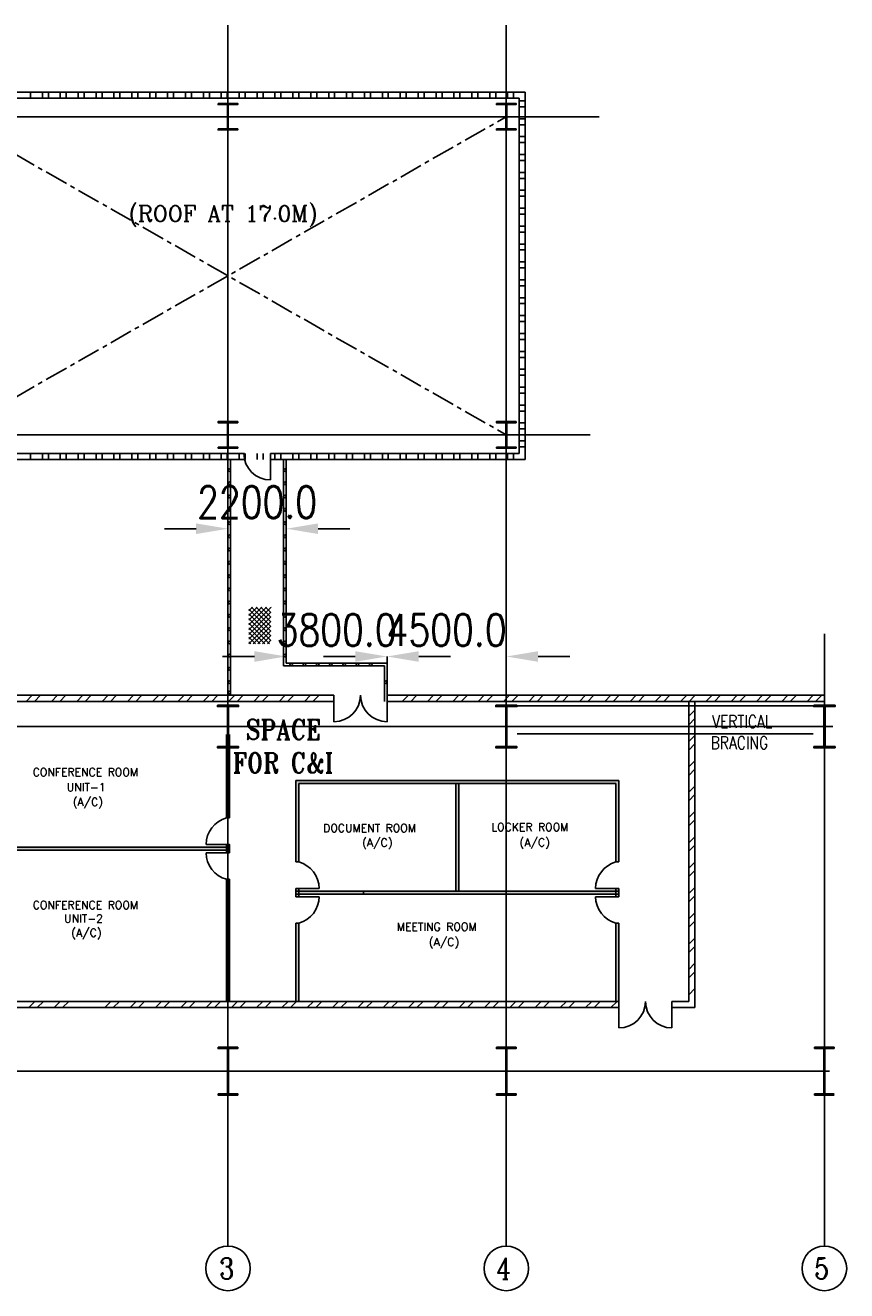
# Model space of a CAD drawing. Extents: x 361682 to 759535, y 756798 to 1113679.
# Tile 56 of 80: x 514074 to 545059, y 1043830 to 1091558. Entities that reach past the tile are written whole.
import ezdxf

# ---------------------------------------------------------------- set-up
doc = ezdxf.new("R2010")
doc.units = 0
doc.header["$LTSCALE"] = 700
doc.header["$MEASUREMENT"] = 0
doc.linetypes.add('CENTER', pattern=[2, 1.25, -0.25, 0.25, -0.25])
doc.layers.get('0').update_dxf_attribs({"linetype": 'CONTINUOUS'})
for name, color, linetype in [('BRACING', 7, 'CONTINUOUS'), ('CEN', 2, 'CENTER'), ('COL', 1, 'CONTINUOUS'), ('DIM', 4, 'CONTINUOUS'), ('GRID', 9, 'CONTINUOUS'), ('ROOM', 7, 'CONTINUOUS'), ('STEEL', 231, 'CONTINUOUS'), ('TEXT', 4, 'CONTINUOUS'), ('WALL', 7, 'CONTINUOUS'), ('WALLHATCH', 254, 'CONTINUOUS')]:
    doc.layers.add(name, color=color, linetype=linetype)
doc.styles.add('123', font='romans.shx', dxfattribs={"width": 0.8, "height": 1200})
doc.styles.add('ROMANC', font='romanc')
doc.styles.add('ROMANS', font='romans.shx')
doc.styles.add('ROMANT', font='ROMANT')
pattern_1 = [(0, (1003402.708, 249595.798), (18.75, 37.5), [0, -37.5])]

# ---------------------------------------------------------------- blocks, each defined once
blk = doc.blocks.new('C-ROW COLUMN')
at = {"layer": 'COL'}
h = blk.add_hatch(dxfattribs=at)
h.set_pattern_fill('ANSI31', color=256, scale=200, style=0)
h.set_pattern_definition([(45, (-1315.907, -6.545), (-17.6776695, 17.6776695), [])])
h.paths.add_polyline_path([(77855, 120865), (77055, 120865), (77055, 120820), (77855, 120820)])
h.paths.add_polyline_path([(77478, 120820), (77433, 120820), (77433, 119310), (77478, 119310)])
h.paths.add_polyline_path([(77855, 119310), (77055, 119310), (77055, 119265), (77855, 119265)])
at = {"layer": 'CEN'}
for p, q in [((77455, 119265), (77455, 120865)), ((77264, 120065), (77647, 120065))]:
    blk.add_line(p, q, dxfattribs=at)
at = {"layer": 'COL'}
for points in [[(77055, 120865), (77855, 120865), (77855, 120820), (77055, 120820)], [(77433, 120820), (77478, 120820), (77478, 119310), (77433, 119310)], [(77055, 119310), (77855, 119310), (77855, 119265), (77055, 119265)]]:
    blk.add_lwpolyline(points, close=True, dxfattribs=at)

msp = doc.modelspace()

# ---------------------------------------------------------------- hatches: boundary and pattern name
at = {"layer": 'COL'}
h = msp.add_hatch(dxfattribs=at)
h.set_pattern_fill('ANSI31', color=256, scale=200, angle=180, style=0)
h.set_pattern_definition([(225, (-38286.298, 972913.76), (17.6776695, -17.6776695), [])])
h.paths.add_polyline_path([(522088.3, 1088609.3), (521718.3, 1088609.3), (521718.3, 1088569.3), (521732.3, 1088569.3), (522088.3, 1088569.3)])
h.paths.add_polyline_path([(521718.3, 1088609.3), (521348.3, 1088609.3), (521348.3, 1088569.3), (521718.3, 1088569.3)])
h.paths.add_polyline_path([(521732.3, 1088569.3), (521718.3, 1088569.3), (521718.3, 1088109.3), (521732.3, 1088109.3)])
h.paths.add_polyline_path([(521718.3, 1088569.3), (521704.3, 1088569.3), (521704.3, 1088109.3), (521718.3, 1088109.3)])
h.paths.add_polyline_path([(521732.3, 1088109.3), (521718.3, 1088109.3), (521718.3, 1087649.3), (521732.3, 1087649.3)])
h.paths.add_polyline_path([(521718.3, 1088109.3), (521704.3, 1088109.3), (521704.3, 1087649.3), (521718.3, 1087649.3)])
h.paths.add_polyline_path([(522088.3, 1087649.3), (521718.3, 1087649.3), (521718.3, 1087609.3), (522088.3, 1087609.3)])
h.paths.add_polyline_path([(521718.3, 1087649.3), (521704.3, 1087649.3), (521348.3, 1087649.3), (521348.3, 1087609.3), (521718.3, 1087609.3)])
h = msp.add_hatch(dxfattribs=at)
h.set_pattern_fill('ANSI31', color=256, scale=200, angle=180, style=0)
h.set_pattern_definition([(225, (-27786.298, 972913.76), (17.6776695, -17.6776695), [])])
h.paths.add_polyline_path([(532588.3, 1088609.3), (532218.3, 1088609.3), (532218.3, 1088569.3), (532232.3, 1088569.3), (532588.3, 1088569.3)])
h.paths.add_polyline_path([(532218.3, 1088609.3), (531848.3, 1088609.3), (531848.3, 1088569.3), (532218.3, 1088569.3)])
h.paths.add_polyline_path([(532232.3, 1088569.3), (532218.3, 1088569.3), (532218.3, 1088109.3), (532232.3, 1088109.3)])
h.paths.add_polyline_path([(532218.3, 1088569.3), (532204.3, 1088569.3), (532204.3, 1088109.3), (532218.3, 1088109.3)])
h.paths.add_polyline_path([(532232.3, 1088109.3), (532218.3, 1088109.3), (532218.3, 1087649.3), (532232.3, 1087649.3)])
h.paths.add_polyline_path([(532218.3, 1088109.3), (532204.3, 1088109.3), (532204.3, 1087649.3), (532218.3, 1087649.3)])
h.paths.add_polyline_path([(532588.3, 1087649.3), (532218.3, 1087649.3), (532218.3, 1087609.3), (532588.3, 1087609.3)])
h.paths.add_polyline_path([(532218.3, 1087649.3), (532204.3, 1087649.3), (531848.3, 1087649.3), (531848.3, 1087609.3), (532218.3, 1087609.3)])
h = msp.add_hatch(dxfattribs=at)
h.set_pattern_fill('ANSI31', color=256, scale=200, angle=180, style=0)
h.set_pattern_definition([(225, (-38286.298, 960913.76), (17.6776695, -17.6776695), [])])
h.paths.add_polyline_path([(522088.3, 1076609.3), (521718.3, 1076609.3), (521718.3, 1076569.3), (521732.3, 1076569.3), (522088.3, 1076569.3)])
h.paths.add_polyline_path([(521718.3, 1076609.3), (521348.3, 1076609.3), (521348.3, 1076569.3), (521718.3, 1076569.3)])
h.paths.add_polyline_path([(521732.3, 1076569.3), (521718.3, 1076569.3), (521718.3, 1076109.3), (521732.3, 1076109.3)])
h.paths.add_polyline_path([(521718.3, 1076569.3), (521704.3, 1076569.3), (521704.3, 1076109.3), (521718.3, 1076109.3)])
h.paths.add_polyline_path([(521732.3, 1076109.3), (521718.3, 1076109.3), (521718.3, 1075649.3), (521732.3, 1075649.3)])
h.paths.add_polyline_path([(521718.3, 1076109.3), (521704.3, 1076109.3), (521704.3, 1075649.3), (521718.3, 1075649.3)])
h.paths.add_polyline_path([(522088.3, 1075649.3), (521718.3, 1075649.3), (521718.3, 1075609.3), (522088.3, 1075609.3)])
h.paths.add_polyline_path([(521718.3, 1075649.3), (521704.3, 1075649.3), (521348.3, 1075649.3), (521348.3, 1075609.3), (521718.3, 1075609.3)])
h = msp.add_hatch(dxfattribs=at)
h.set_pattern_fill('ANSI31', color=256, scale=200, angle=180, style=0)
h.set_pattern_definition([(225, (-27786.298, 960913.76), (17.6776695, -17.6776695), [])])
h.paths.add_polyline_path([(532588.3, 1076609.3), (532218.3, 1076609.3), (532218.3, 1076569.3), (532232.3, 1076569.3), (532588.3, 1076569.3)])
h.paths.add_polyline_path([(532218.3, 1076609.3), (531848.3, 1076609.3), (531848.3, 1076569.3), (532218.3, 1076569.3)])
h.paths.add_polyline_path([(532232.3, 1076569.3), (532218.3, 1076569.3), (532218.3, 1076109.3), (532232.3, 1076109.3)])
h.paths.add_polyline_path([(532218.3, 1076569.3), (532204.3, 1076569.3), (532204.3, 1076109.3), (532218.3, 1076109.3)])
h.paths.add_polyline_path([(532232.3, 1076109.3), (532218.3, 1076109.3), (532218.3, 1075649.3), (532232.3, 1075649.3)])
h.paths.add_polyline_path([(532218.3, 1076109.3), (532204.3, 1076109.3), (532204.3, 1075649.3), (532218.3, 1075649.3)])
h.paths.add_polyline_path([(532588.3, 1075649.3), (532218.3, 1075649.3), (532218.3, 1075609.3), (532588.3, 1075609.3)])
h.paths.add_polyline_path([(532218.3, 1075649.3), (532204.3, 1075649.3), (531848.3, 1075649.3), (531848.3, 1075609.3), (532218.3, 1075609.3)])
h = msp.add_hatch(dxfattribs=at)
h.set_pattern_fill('ANSI31', color=256, scale=200, style=0)
h.set_pattern_definition([(45, (442946.986, 945037.582), (-17.6776695, 17.6776695), [])])
h.paths.add_polyline_path([(522118.3, 1065909.3), (521318.3, 1065909.3), (521318.3, 1065864.3), (522118.3, 1065864.3)])
h.paths.add_polyline_path([(521740.8, 1065864.3), (521695.8, 1065864.3), (521695.8, 1064354.3), (521740.8, 1064354.3)])
h.paths.add_polyline_path([(522118.3, 1064354.3), (521318.3, 1064354.3), (521318.3, 1064309.3), (522118.3, 1064309.3)])
h = msp.add_hatch(dxfattribs=at)
h.set_pattern_fill('ANSI31', color=256, scale=200, style=0)
h.set_pattern_definition([(45, (453446.986, 945037.582), (-17.6776695, 17.6776695), [])])
h.paths.add_polyline_path([(532618.3, 1065909.3), (531818.3, 1065909.3), (531818.3, 1065864.3), (532618.3, 1065864.3)])
h.paths.add_polyline_path([(532240.8, 1065864.3), (532195.8, 1065864.3), (532195.8, 1064354.3), (532240.8, 1064354.3)])
h.paths.add_polyline_path([(532618.3, 1064354.3), (531818.3, 1064354.3), (531818.3, 1064309.3), (532618.3, 1064309.3)])
h = msp.add_hatch(dxfattribs=at)
h.set_pattern_fill('ANSI31', color=256, scale=200, style=0)
h.set_pattern_definition([(45, (465446.986, 945037.582), (-17.6776695, 17.6776695), [])])
h.paths.add_polyline_path([(544618.3, 1065909.3), (543818.3, 1065909.3), (543818.3, 1065864.3), (544618.3, 1065864.3)])
h.paths.add_polyline_path([(544240.8, 1065864.3), (544195.8, 1065864.3), (544195.8, 1064354.3), (544240.8, 1064354.3)])
h.paths.add_polyline_path([(544618.3, 1064354.3), (543818.3, 1064354.3), (543818.3, 1064309.3), (544618.3, 1064309.3)])
h = msp.add_hatch(dxfattribs=at)
h.set_pattern_fill('ANSI31', color=256, scale=200, style=0)
h.set_pattern_definition([(45, (505776.154, 1029223.417), (-17.67767, 17.67767), [])])
h.paths.add_polyline_path([(521348.3, 1051259.3), (522088.3, 1051259.3), (522088.3, 1051209.3), (521348.3, 1051209.3)])
h.paths.add_polyline_path([(521702.3, 1052959.3), (521734.3, 1052959.3), (521734.3, 1051259.3), (521702.3, 1051259.3)])
h.paths.add_polyline_path([(521348.3, 1053009.3), (522088.3, 1053009.3), (522088.3, 1052959.3), (521348.3, 1052959.3)])
h = msp.add_hatch(dxfattribs=at)
h.set_pattern_fill('ANSI31', color=256, scale=200, style=0)
h.set_pattern_definition([(45, (516276.154, 1029223.417), (-17.67767, 17.67767), [])])
h.paths.add_polyline_path([(531848.3, 1051259.3), (532588.3, 1051259.3), (532588.3, 1051209.3), (531848.3, 1051209.3)])
h.paths.add_polyline_path([(532202.3, 1052959.3), (532234.3, 1052959.3), (532234.3, 1051259.3), (532202.3, 1051259.3)])
h.paths.add_polyline_path([(531848.3, 1053009.3), (532588.3, 1053009.3), (532588.3, 1052959.3), (531848.3, 1052959.3)])
at = {"layer": 'WALLHATCH'}
h = msp.add_hatch(dxfattribs=at)
h.set_pattern_fill('DOTS', color=2, scale=600)
h.set_pattern_definition(pattern_1)
h.paths.add_polyline_path([(521660.8, 1060561.8), (511218.3, 1060561.8), (511218.3, 1060446.8), (521660.8, 1060446.8)])
h.paths.add_polyline_path([(521775.8, 1064809.3), (521718.3, 1064809.3), (521718.3, 1061661.8), (521775.8, 1061661.8)])
h.paths.add_polyline_path([(521718.3, 1064809.3), (521660.8, 1064809.3), (521660.8, 1061661.8), (521718.3, 1061661.8)])
h = msp.add_hatch(dxfattribs=at)
h.set_pattern_fill('DOTS', color=2, scale=600)
h.set_pattern_definition(pattern_1)
h.paths.add_polyline_path([(524390.8, 1062954.3), (532218.3, 1062954.3), (532218.3, 1063069.3), (524275.8, 1063069.3), (524275.8, 1060004.3), (524390.8, 1060004.3)])
h.paths.add_polyline_path([(536468.3, 1063069.3), (532218.3, 1063069.3), (532218.3, 1062954.3), (536353.3, 1062954.3), (536353.3, 1060004.3), (536468.3, 1060004.3)])
h.paths.add_polyline_path([(536468.3, 1059004.3), (536353.3, 1059004.3), (536353.3, 1058904.3), (536468.3, 1058904.3)])
h.paths.add_polyline_path([(536468.3, 1058904.3), (536353.3, 1058904.3), (536353.3, 1058789.3), (536468.3, 1058789.3)])
h.paths.add_polyline_path([(536468.3, 1058789.3), (536353.3, 1058789.3), (536353.3, 1058689.3), (536468.3, 1058689.3)])
h.paths.add_polyline_path([(536468.3, 1057689.3), (536353.3, 1057689.3), (536353.3, 1054739.3), (536468.3, 1054739.3)])
h.paths.add_polyline_path([(524390.8, 1057689.3), (524275.8, 1057689.3), (524275.8, 1054739.3), (524390.8, 1054739.3)])
h.paths.add_polyline_path([(524390.8, 1058789.3), (524275.8, 1058789.3), (524275.8, 1058689.3), (524390.8, 1058689.3)])
h.paths.add_polyline_path([(524390.8, 1058904.3), (524275.8, 1058904.3), (524275.8, 1058789.3), (524390.8, 1058789.3)])
h.paths.add_polyline_path([(524390.8, 1059004.3), (524275.8, 1059004.3), (524275.8, 1058904.3), (524390.8, 1058904.3)])
h.paths.add_polyline_path([(526826.7, 1058904.3), (524390.8, 1058904.3), (524390.8, 1058789.3), (526826.7, 1058789.3)])
h.paths.add_polyline_path([(532218.3, 1058904.3), (526826.7, 1058904.3), (526826.7, 1058789.3), (532218.3, 1058789.3)])
h.paths.add_polyline_path([(536353.3, 1058904.3), (532218.3, 1058904.3), (532218.3, 1058789.3), (536353.3, 1058789.3)])
h.paths.add_polyline_path([(530429.6, 1062954.3), (530314.6, 1062954.3), (530314.6, 1058904.3), (530429.6, 1058904.3)])
h = msp.add_hatch(dxfattribs=at)
h.set_pattern_fill('DOTS', color=2, scale=400)
h.set_pattern_definition([(0, (822548.708, 259397.798), (12.5, 25), [0, -25])])
h.paths.add_polyline_path([(521775.8, 1060661.8), (521718.3, 1060661.8), (521718.3, 1060561.8), (521775.8, 1060561.8)])
h.paths.add_polyline_path([(521718.3, 1060661.8), (521660.8, 1060661.8), (521660.8, 1060561.8), (521718.3, 1060561.8)])
h.paths.add_polyline_path([(521718.3, 1060561.8), (521660.8, 1060561.8), (521660.8, 1060446.8), (521718.3, 1060446.8)])
h.paths.add_polyline_path([(521775.8, 1060561.8), (521718.3, 1060561.8), (521718.3, 1060446.8), (521775.8, 1060446.8)])
h = msp.add_hatch(dxfattribs=at)
h.set_pattern_fill('DOTS', color=2, scale=500)
h.set_pattern_definition([(0, (1003402.708, 249595.798), (15.625, 31.25), [0, -31.25])])
h.paths.add_polyline_path([(521775.8, 1060446.8), (521718.3, 1060446.8), (521718.3, 1060346.8), (521775.8, 1060346.8)])
h.paths.add_polyline_path([(521718.3, 1060446.8), (521660.8, 1060446.8), (521660.8, 1060346.8), (521718.3, 1060346.8)])
h = msp.add_hatch(dxfattribs=at)
h.set_pattern_fill('DOTS', color=2, scale=600)
h.set_pattern_definition(pattern_1)
h.paths.add_polyline_path([(521718.3, 1059346.8), (521660.8, 1059346.8), (521660.8, 1054739.3), (521718.3, 1054739.3)])
h = msp.add_hatch(dxfattribs=at)
h.set_pattern_fill('DOTS', color=2, scale=600)
h.set_pattern_definition(pattern_1)
h.paths.add_polyline_path([(521775.8, 1059346.8), (521718.3, 1059346.8), (521718.3, 1054739.3), (521775.8, 1054739.3)])

# ---------------------------------------------------------------- linework, layer by layer
for p, q in [((514267.6, 1088809.3), (514267.6, 1089039.3)), ((514717.6, 1088809.3), (514717.6, 1089039.3)), ((514942.6, 1088809.3), (514942.6, 1089039.3)), ((515392.6, 1088809.3), (515392.6, 1089039.3)), ((515617.6, 1088809.3), (515617.6, 1089039.3)), ((516067.6, 1088809.3), (516067.6, 1089039.3)), ((516292.6, 1088809.3), (516292.6, 1089039.3)), ((516742.6, 1088809.3), (516742.6, 1089039.3)), ((516967.6, 1088809.3), (516967.6, 1089039.3)), ((517417.6, 1088809.3), (517417.6, 1089039.3)), ((517642.6, 1088809.3), (517642.6, 1089039.3)), ((518092.6, 1088809.3), (518092.6, 1089039.3)), ((518317.6, 1088809.3), (518317.6, 1089039.3)), ((518767.6, 1088809.3), (518767.6, 1089039.3)), ((518992.6, 1088809.3), (518992.6, 1089039.3)), ((519442.6, 1088809.3), (519442.6, 1089039.3)), ((519667.6, 1088809.3), (519667.6, 1089039.3)), ((520117.6, 1088809.3), (520117.6, 1089039.3)), ((520342.6, 1088809.3), (520342.6, 1089039.3)), ((520792.6, 1088809.3), (520792.6, 1089039.3)), ((521017.6, 1088809.3), (521017.6, 1089039.3)), ((521467.6, 1088809.3), (521467.6, 1089039.3)), ((521692.6, 1088809.3), (521692.6, 1089039.3)), ((522142.6, 1088809.3), (522142.6, 1089039.3)), ((522367.6, 1088809.3), (522367.6, 1089039.3)), ((522817.6, 1088809.3), (522817.6, 1089039.3)), ((523042.6, 1088809.3), (523042.6, 1089039.3)), ((523492.6, 1088809.3), (523492.6, 1089039.3)), ((523717.6, 1088809.3), (523717.6, 1089039.3)), ((524167.6, 1088809.3), (524167.6, 1089039.3)), ((524392.6, 1088809.3), (524392.6, 1089039.3)), ((524842.6, 1088809.3), (524842.6, 1089039.3)), ((525067.6, 1088809.3), (525067.6, 1089039.3)), ((525517.6, 1088809.3), (525517.6, 1089039.3)), ((525742.6, 1088809.3), (525742.6, 1089039.3)), ((526192.6, 1088809.3), (526192.6, 1089039.3)), ((526417.6, 1088809.3), (526417.6, 1089039.3)), ((526867.6, 1088809.3), (526867.6, 1089039.3)), ((527092.6, 1088809.3), (527092.6, 1089039.3)), ((527542.6, 1088809.3), (527542.6, 1089039.3)), ((527767.6, 1088809.3), (527767.6, 1089039.3)), ((528217.6, 1088809.3), (528217.6, 1089039.3)), ((528442.6, 1088809.3), (528442.6, 1089039.3)), ((528892.6, 1088809.3), (528892.6, 1089039.3)), ((529117.6, 1088809.3), (529117.6, 1089039.3)), ((529567.6, 1088809.3), (529567.6, 1089039.3)), ((529792.6, 1088809.3), (529792.6, 1089039.3)), ((530242.6, 1088809.3), (530242.6, 1089039.3)), ((530467.6, 1088809.3), (530467.6, 1089039.3)), ((530917.6, 1088809.3), (530917.6, 1089039.3)), ((531142.6, 1088809.3), (531142.6, 1089039.3)), ((531592.6, 1088809.3), (531592.6, 1089039.3)), ((531817.6, 1088809.3), (531817.6, 1089039.3)), ((532267.6, 1088809.3), (532267.6, 1089039.3)), ((532492.6, 1088809.3), (532492.6, 1089039.3)), ((532703.3, 1088709), (532933.3, 1088709)), ((532703.3, 1088484), (532933.3, 1088484)), ((532703.3, 1088034), (532933.3, 1088034)), ((532703.3, 1087809), (532933.3, 1087809)), ((532703.3, 1087359), (532933.3, 1087359)), ((532703.3, 1087134), (532933.3, 1087134)), ((532703.3, 1086684), (532933.3, 1086684)), ((532703.3, 1086459), (532933.3, 1086459)), ((532703.3, 1086009), (532933.3, 1086009)), ((532703.3, 1085784), (532933.3, 1085784)), ((532703.3, 1085334), (532933.3, 1085334)), ((532703.3, 1085109), (532933.3, 1085109)), ((532703.3, 1084659), (532933.3, 1084659)), ((532703.3, 1084434), (532933.3, 1084434)), ((532703.3, 1083984), (532933.3, 1083984)), ((532703.3, 1083759), (532933.3, 1083759)), ((532703.3, 1083309), (532933.3, 1083309)), ((532703.3, 1083084), (532933.3, 1083084)), ((532703.3, 1082634), (532933.3, 1082634)), ((532703.3, 1082409), (532933.3, 1082409)), ((532703.3, 1081959), (532933.3, 1081959)), ((532703.3, 1081734), (532933.3, 1081734)), ((532703.3, 1081284), (532933.3, 1081284)), ((532703.3, 1081059), (532933.3, 1081059)), ((532703.3, 1080609), (532933.3, 1080609)), ((532703.3, 1080384), (532933.3, 1080384)), ((532703.3, 1079934), (532933.3, 1079934)), ((532703.3, 1079709), (532933.3, 1079709)), ((532703.3, 1079259), (532933.3, 1079259)), ((532703.3, 1079034), (532933.3, 1079034)), ((532703.3, 1078584), (532933.3, 1078584)), ((532703.3, 1078359), (532933.3, 1078359)), ((532703.3, 1077909), (532933.3, 1077909)), ((532703.3, 1077684), (532933.3, 1077684)), ((532703.3, 1077234), (532933.3, 1077234)), ((532703.3, 1077009), (532933.3, 1077009)), ((532703.3, 1076559), (532933.3, 1076559)), ((532703.3, 1076334), (532933.3, 1076334)), ((532703.3, 1075884), (532933.3, 1075884)), ((514267.6, 1075179.3), (514267.6, 1075409.3)), ((514717.6, 1075179.3), (514717.6, 1075409.3)), ((514942.6, 1075179.3), (514942.6, 1075409.3)), ((515392.6, 1075179.3), (515392.6, 1075409.3)), ((515617.6, 1075179.3), (515617.6, 1075409.3)), ((516067.6, 1075179.3), (516067.6, 1075409.3)), ((516292.6, 1075179.3), (516292.6, 1075409.3)), ((516742.6, 1075179.3), (516742.6, 1075409.3)), ((516967.6, 1075179.3), (516967.6, 1075409.3)), ((517417.6, 1075179.3), (517417.6, 1075409.3)), ((517642.6, 1075179.3), (517642.6, 1075409.3)), ((518092.6, 1075179.3), (518092.6, 1075409.3)), ((518317.6, 1075179.3), (518317.6, 1075409.3)), ((518767.6, 1075179.3), (518767.6, 1075409.3)), ((518992.6, 1075179.3), (518992.6, 1075409.3)), ((519442.6, 1075179.3), (519442.6, 1075409.3)), ((519667.6, 1075179.3), (519667.6, 1075409.3)), ((520117.6, 1075179.3), (520117.6, 1075409.3)), ((520342.6, 1075179.3), (520342.6, 1075409.3)), ((520792.6, 1075179.3), (520792.6, 1075409.3)), ((521017.6, 1075179.3), (521017.6, 1075409.3)), ((521467.6, 1075179.3), (521467.6, 1075409.3)), ((521692.6, 1075179.3), (521692.6, 1075409.3)), ((522142.6, 1075179.3), (522142.6, 1075409.3)), ((522367.6, 1075179.3), (522367.6, 1075409.3)), ((522817.6, 1075179.3), (522817.6, 1075409.3)), ((523042.6, 1075179.3), (523042.6, 1075409.3)), ((523492.6, 1075179.3), (523492.6, 1075409.3)), ((523717.6, 1075179.3), (523717.6, 1075409.3)), ((524167.6, 1075179.3), (524167.6, 1075409.3)), ((524392.6, 1075179.3), (524392.6, 1075409.3)), ((524842.6, 1075179.3), (524842.6, 1075409.3)), ((525067.6, 1075179.3), (525067.6, 1075409.3)), ((525517.6, 1075179.3), (525517.6, 1075409.3)), ((525742.6, 1075179.3), (525742.6, 1075409.3)), ((526192.6, 1075179.3), (526192.6, 1075409.3)), ((526417.6, 1075179.3), (526417.6, 1075409.3)), ((526867.6, 1075179.3), (526867.6, 1075409.3)), ((527092.6, 1075179.3), (527092.6, 1075409.3)), ((527542.6, 1075179.3), (527542.6, 1075409.3)), ((527767.6, 1075179.3), (527767.6, 1075409.3)), ((528217.6, 1075179.3), (528217.6, 1075409.3)), ((528442.6, 1075179.3), (528442.6, 1075409.3)), ((528892.6, 1075179.3), (528892.6, 1075409.3)), ((529117.6, 1075179.3), (529117.6, 1075409.3)), ((529567.6, 1075179.3), (529567.6, 1075409.3)), ((529792.6, 1075179.3), (529792.6, 1075409.3)), ((530242.6, 1075179.3), (530242.6, 1075409.3)), ((530467.6, 1075179.3), (530467.6, 1075409.3)), ((530917.6, 1075179.3), (530917.6, 1075409.3)), ((531142.6, 1075179.3), (531142.6, 1075409.3)), ((531592.6, 1075179.3), (531592.6, 1075409.3)), ((531817.6, 1075179.3), (531817.6, 1075409.3)), ((532267.6, 1075179.3), (532267.6, 1075409.3)), ((532492.6, 1075179.3), (532492.6, 1075409.3)), ((532703.3, 1075659), (532933.3, 1075659)), ((514104.7, 1066059.3), (514334.7, 1066289.3)), ((514422.9, 1066059.3), (514652.9, 1066289.3)), ((515059.3, 1066059.3), (515289.3, 1066289.3)), ((515377.5, 1066059.3), (515607.5, 1066289.3)), ((516013.9, 1066059.3), (516243.9, 1066289.3)), ((516332.1, 1066059.3), (516562.1, 1066289.3)), ((516968.5, 1066059.3), (517198.5, 1066289.3)), ((517286.7, 1066059.3), (517516.7, 1066289.3)), ((517923.1, 1066059.3), (518153.1, 1066289.3)), ((518241.3, 1066059.3), (518471.3, 1066289.3)), ((518877.7, 1066059.3), (519107.7, 1066289.3)), ((519195.9, 1066059.3), (519425.9, 1066289.3)), ((519832.3, 1066059.3), (520062.3, 1066289.3)), ((520150.5, 1066059.3), (520380.5, 1066289.3)), ((520786.8, 1066059.3), (521016.8, 1066289.3)), ((521105, 1066059.3), (521335, 1066289.3)), ((521741.4, 1066059.3), (521971.4, 1066289.3)), ((522059.6, 1066059.3), (522289.6, 1066289.3)), ((522696, 1066059.3), (522926, 1066289.3)), ((523014.2, 1066059.3), (523244.2, 1066289.3)), ((523650.6, 1066059.3), (523880.6, 1066289.3)), ((523968.8, 1066059.3), (524198.8, 1066289.3)), ((524605.2, 1066059.3), (524835.2, 1066289.3)), ((524923.4, 1066059.3), (525153.4, 1066289.3)), ((528293.3, 1066059.3), (528523.3, 1066289.3)), ((528611.5, 1066059.3), (528841.5, 1066289.3)), ((529247.9, 1066059.3), (529477.9, 1066289.3)), ((529566.1, 1066059.3), (529796.1, 1066289.3)), ((530202.5, 1066059.3), (530432.5, 1066289.3)), ((530520.7, 1066059.3), (530750.7, 1066289.3)), ((531157.1, 1066059.3), (531387.1, 1066289.3)), ((531475.3, 1066059.3), (531705.3, 1066289.3)), ((532111.7, 1066059.3), (532341.7, 1066289.3)), ((532429.9, 1066059.3), (532659.9, 1066289.3)), ((533066.3, 1066059.3), (533296.3, 1066289.3)), ((533384.5, 1066059.3), (533614.5, 1066289.3)), ((534020.9, 1066059.3), (534250.9, 1066289.3)), ((534339.1, 1066059.3), (534569.1, 1066289.3)), ((534975.5, 1066059.3), (535205.5, 1066289.3)), ((535293.7, 1066059.3), (535523.7, 1066289.3)), ((535930.1, 1066059.3), (536160.1, 1066289.3)), ((536248.3, 1066059.3), (536478.3, 1066289.3)), ((536884.7, 1066059.3), (537114.7, 1066289.3)), ((537202.9, 1066059.3), (537432.9, 1066289.3)), ((537839.3, 1066059.3), (538069.3, 1066289.3)), ((538157.4, 1066059.3), (538387.4, 1066289.3)), ((538793.8, 1066059.3), (539023.8, 1066289.3)), ((539112, 1066059.3), (539342, 1066289.3)), ((539748.4, 1066059.3), (539978.4, 1066289.3)), ((540066.6, 1066059.3), (540296.6, 1066289.3)), ((540703, 1066059.3), (540933, 1066289.3)), ((541021.2, 1066059.3), (541251.2, 1066289.3)), ((541657.6, 1066059.3), (541887.6, 1066289.3)), ((541975.8, 1066059.3), (542205.8, 1066289.3)), ((542612.2, 1066059.3), (542842.2, 1066289.3)), ((542930.4, 1066059.3), (543160.4, 1066289.3)), ((543566.8, 1066059.3), (543796.8, 1066289.3)), ((543885, 1066059.3), (544115, 1066289.3)), ((539103.3, 1065493.9), (539333.3, 1065723.9)), ((539103.3, 1065175.7), (539333.3, 1065405.7)), ((539103.3, 1064539.3), (539333.3, 1064769.3)), ((539103.3, 1064221.1), (539333.3, 1064451.1)), ((539103.3, 1063584.7), (539333.3, 1063814.7)), ((539103.3, 1063266.5), (539333.3, 1063496.5)), ((539103.3, 1062630.1), (539333.3, 1062860.1)), ((539103.3, 1062311.9), (539333.3, 1062541.9)), ((539103.3, 1061675.5), (539333.3, 1061905.5)), ((539103.3, 1061357.3), (539333.3, 1061587.3)), ((539103.3, 1060720.9), (539333.3, 1060950.9)), ((539103.3, 1060402.7), (539333.3, 1060632.7)), ((539103.3, 1059766.3), (539333.3, 1059996.3)), ((539103.3, 1059448.1), (539333.3, 1059678.1)), ((539103.3, 1058811.7), (539333.3, 1059041.7)), ((539103.3, 1058493.5), (539333.3, 1058723.5)), ((539103.3, 1057857.1), (539333.3, 1058087.1)), ((539103.3, 1057538.9), (539333.3, 1057768.9)), ((539103.3, 1056902.5), (539333.3, 1057132.5)), ((539103.3, 1056584.3), (539333.3, 1056814.3)), ((539103.3, 1055947.9), (539333.3, 1056177.9)), ((539103.3, 1055629.7), (539333.3, 1055859.7)), ((539103.3, 1054993.3), (539333.3, 1055223.3)), ((514209, 1054509.3), (514439, 1054739.3)), ((514527.2, 1054509.3), (514757.2, 1054739.3)), ((515163.6, 1054509.3), (515393.6, 1054739.3)), ((515481.8, 1054509.3), (515711.8, 1054739.3)), ((517072.8, 1054509.3), (517302.8, 1054739.3)), ((517391, 1054509.3), (517621, 1054739.3)), ((518027.4, 1054509.3), (518257.4, 1054739.3)), ((518345.6, 1054509.3), (518575.6, 1054739.3)), ((518982, 1054509.3), (519212, 1054739.3)), ((519300.2, 1054509.3), (519530.2, 1054739.3)), ((519936.6, 1054509.3), (520166.6, 1054739.3)), ((520254.8, 1054509.3), (520484.8, 1054739.3)), ((520891.2, 1054509.3), (521121.2, 1054739.3)), ((521209.4, 1054509.3), (521439.4, 1054739.3)), ((521845.8, 1054509.3), (522075.8, 1054739.3)), ((522164, 1054509.3), (522394, 1054739.3)), ((522800.4, 1054509.3), (523030.4, 1054739.3)), ((523118.6, 1054509.3), (523348.6, 1054739.3)), ((523754.9, 1054509.3), (523984.9, 1054739.3)), ((524073.1, 1054509.3), (524303.1, 1054739.3)), ((524709.5, 1054509.3), (524939.5, 1054739.3)), ((525027.7, 1054509.3), (525257.7, 1054739.3)), ((525664.1, 1054509.3), (525894.1, 1054739.3)), ((525982.3, 1054509.3), (526212.3, 1054739.3)), ((526618.7, 1054509.3), (526848.7, 1054739.3)), ((526936.9, 1054509.3), (527166.9, 1054739.3)), ((527573.3, 1054509.3), (527803.3, 1054739.3)), ((527891.5, 1054509.3), (528121.5, 1054739.3)), ((528527.9, 1054509.3), (528757.9, 1054739.3)), ((528846.1, 1054509.3), (529076.1, 1054739.3)), ((529482.5, 1054509.3), (529712.5, 1054739.3)), ((529800.7, 1054509.3), (530030.7, 1054739.3)), ((530437.1, 1054509.3), (530667.1, 1054739.3)), ((530755.3, 1054509.3), (530985.3, 1054739.3)), ((531391.7, 1054509.3), (531621.7, 1054739.3)), ((531709.9, 1054509.3), (531939.9, 1054739.3)), ((532346.3, 1054509.3), (532576.3, 1054739.3)), ((532664.5, 1054509.3), (532894.5, 1054739.3)), ((533300.9, 1054509.3), (533530.9, 1054739.3)), ((533619.1, 1054509.3), (533849.1, 1054739.3)), ((534255.5, 1054509.3), (534485.5, 1054739.3)), ((534573.7, 1054509.3), (534803.7, 1054739.3)), ((535210.1, 1054509.3), (535440.1, 1054739.3)), ((535528.3, 1054509.3), (535758.3, 1054739.3)), ((536164.7, 1054509.3), (536394.7, 1054739.3)), ((521718.3, 1051209.3), (521718.3, 1053009.3)), ((532218.3, 1051209.3), (532218.3, 1053009.3)), ((544218.3, 1051209.3), (544218.3, 1053009.3))]:
    msp.add_line(p, q)
for centre in [(521718.3, 1044670.2), (521718.3, 1044670.2), (532218.3, 1044670.2), (532218.3, 1044670.2), (544218.3, 1044670.2), (544218.3, 1044670.2)]:
    msp.add_circle(centre, 840.3)
at = {"layer": 'BRACING'}
for p, q in [((532618.3, 1065886.8), (543818.3, 1065886.8)), ((532622.3, 1064831.8), (543788.3, 1064831.8))]:
    msp.add_line(p, q, dxfattribs=at)
at = {"layer": 'CEN'}
for p, q in [((521718.3, 1088609.3), (521718.3, 1087609.3)), ((532218.3, 1088609.3), (532218.3, 1087609.3)), ((511218.3, 1076109.3), (532218.3, 1088109.3)), ((511218.3, 1088109.3), (532218.3, 1076109.3)), ((521909.9, 1088109.3), (521526.8, 1088109.3)), ((532409.9, 1088109.3), (532026.8, 1088109.3)), ((521718.3, 1076609.3), (521718.3, 1075609.3)), ((532218.3, 1076609.3), (532218.3, 1075609.3)), ((521909.9, 1076109.3), (521526.8, 1076109.3)), ((532409.9, 1076109.3), (532026.8, 1076109.3)), ((521718.3, 1064309.3), (521718.3, 1065909.3)), ((532218.3, 1064309.3), (532218.3, 1065909.3)), ((544218.3, 1064309.3), (544218.3, 1065909.3)), ((521526.8, 1065109.3), (521909.9, 1065109.3)), ((532026.8, 1065109.3), (532409.9, 1065109.3)), ((544026.8, 1065109.3), (544409.9, 1065109.3)), ((521718.3, 1051209.3), (521718.3, 1053009.3)), ((532218.3, 1051209.3), (532218.3, 1053009.3)), ((544218.3, 1051209.3), (544218.3, 1053009.3)), ((521526.8, 1052109.3), (521909.9, 1052109.3)), ((532026.8, 1052109.3), (532409.9, 1052109.3)), ((544026.8, 1052109.3), (544409.9, 1052109.3))]:
    msp.add_line(p, q, dxfattribs=at)
at = {"layer": 'COL'}
for p, q in [((543848.3, 1053009.3), (544588.3, 1053009.3)), ((543848.3, 1052959.3), (543848.3, 1053009.3)), ((543848.3, 1052998), (543859.6, 1053009.3)), ((543848.3, 1052962.7), (543894.9, 1053009.3)), ((544588.3, 1052959.3), (543848.3, 1052959.3)), ((543880.3, 1052959.3), (543930.3, 1053009.3)), ((543915.6, 1052959.3), (543965.6, 1053009.3)), ((543951, 1052959.3), (544001, 1053009.3)), ((543986.4, 1052959.3), (544036.4, 1053009.3)), ((544021.7, 1052959.3), (544071.7, 1053009.3)), ((544057.1, 1052959.3), (544107.1, 1053009.3)), ((544092.4, 1052959.3), (544142.4, 1053009.3)), ((544127.8, 1052959.3), (544177.8, 1053009.3)), ((544163.1, 1052959.3), (544213.1, 1053009.3)), ((544198.5, 1052959.3), (544248.5, 1053009.3)), ((544202.3, 1052959.3), (544234.3, 1052959.3)), ((544202.3, 1051259.3), (544202.3, 1052959.3)), ((544202.3, 1052927.8), (544233.8, 1052959.3)), ((544202.3, 1052892.4), (544234.3, 1052924.4)), ((544202.3, 1052857.1), (544234.3, 1052889.1)), ((544233.8, 1052959.3), (544283.8, 1053009.3)), ((544234.3, 1052959.3), (544234.3, 1051259.3)), ((544269.2, 1052959.3), (544319.2, 1053009.3)), ((544304.5, 1052959.3), (544354.5, 1053009.3)), ((544339.9, 1052959.3), (544389.9, 1053009.3)), ((544375.3, 1052959.3), (544425.3, 1053009.3)), ((544410.6, 1052959.3), (544460.6, 1053009.3)), ((544446, 1052959.3), (544496, 1053009.3)), ((544481.3, 1052959.3), (544531.3, 1053009.3)), ((544516.7, 1052959.3), (544566.7, 1053009.3)), ((544552, 1052959.3), (544588.3, 1052995.6)), ((544587.4, 1052959.3), (544588.3, 1052960.2)), ((544588.3, 1053009.3), (544588.3, 1052959.3)), ((544202.3, 1052821.7), (544234.3, 1052853.7)), ((544202.3, 1052786.3), (544234.3, 1052818.3)), ((544202.3, 1052751), (544234.3, 1052783)), ((544202.3, 1052715.6), (544234.3, 1052747.6)), ((544202.3, 1052680.3), (544234.3, 1052712.3)), ((544202.3, 1052644.9), (544234.3, 1052676.9)), ((544202.3, 1052609.6), (544234.3, 1052641.6)), ((544202.3, 1052574.2), (544234.3, 1052606.2)), ((544202.3, 1052538.9), (544234.3, 1052570.9)), ((544202.3, 1052503.5), (544234.3, 1052535.5)), ((544202.3, 1052468.2), (544234.3, 1052500.2)), ((544202.3, 1052432.8), (544234.3, 1052464.8)), ((544202.3, 1052397.4), (544234.3, 1052429.4)), ((544202.3, 1052362.1), (544234.3, 1052394.1)), ((544202.3, 1052326.7), (544234.3, 1052358.7)), ((544202.3, 1052291.4), (544234.3, 1052323.4)), ((544202.3, 1052256), (544234.3, 1052288)), ((544202.3, 1052220.7), (544234.3, 1052252.7)), ((544202.3, 1052185.3), (544234.3, 1052217.3)), ((544202.3, 1052150), (544234.3, 1052182)), ((544202.3, 1052114.6), (544234.3, 1052146.6)), ((544202.3, 1052079.2), (544234.3, 1052111.2)), ((544202.3, 1052043.9), (544234.3, 1052075.9)), ((544202.3, 1052008.5), (544234.3, 1052040.5)), ((544202.3, 1051973.2), (544234.3, 1052005.2)), ((544202.3, 1051937.8), (544234.3, 1051969.8)), ((544202.3, 1051902.5), (544234.3, 1051934.5)), ((544202.3, 1051867.1), (544234.3, 1051899.1)), ((544202.3, 1051831.8), (544234.3, 1051863.8)), ((544202.3, 1051796.4), (544234.3, 1051828.4)), ((544202.3, 1051761), (544234.3, 1051793)), ((544202.3, 1051725.7), (544234.3, 1051757.7)), ((544202.3, 1051690.3), (544234.3, 1051722.3)), ((544202.3, 1051655), (544234.3, 1051687)), ((544202.3, 1051619.6), (544234.3, 1051651.6)), ((544202.3, 1051584.3), (544234.3, 1051616.3)), ((544202.3, 1051548.9), (544234.3, 1051580.9)), ((544202.3, 1051513.6), (544234.3, 1051545.6)), ((544202.3, 1051478.2), (544234.3, 1051510.2)), ((544202.3, 1051442.8), (544234.3, 1051474.8)), ((543848.3, 1051259.3), (544588.3, 1051259.3)), ((543848.3, 1051209.3), (543848.3, 1051259.3)), ((543848.3, 1051230.3), (543877.3, 1051259.3)), ((544588.3, 1051209.3), (543848.3, 1051209.3)), ((543862.7, 1051209.3), (543912.7, 1051259.3)), ((543898.1, 1051209.3), (543948.1, 1051259.3)), ((543933.4, 1051209.3), (543983.4, 1051259.3)), ((543968.8, 1051209.3), (544018.8, 1051259.3)), ((544004.1, 1051209.3), (544054.1, 1051259.3)), ((544039.5, 1051209.3), (544089.5, 1051259.3)), ((544074.8, 1051209.3), (544124.8, 1051259.3)), ((544110.2, 1051209.3), (544160.2, 1051259.3)), ((544145.5, 1051209.3), (544195.5, 1051259.3)), ((544180.9, 1051209.3), (544230.9, 1051259.3)), ((544202.3, 1051407.5), (544234.3, 1051439.5)), ((544202.3, 1051372.1), (544234.3, 1051404.1)), ((544202.3, 1051336.8), (544234.3, 1051368.8)), ((544202.3, 1051301.4), (544234.3, 1051333.4)), ((544202.3, 1051266.1), (544234.3, 1051298.1)), ((544234.3, 1051259.3), (544202.3, 1051259.3)), ((544216.3, 1051209.3), (544266.3, 1051259.3)), ((544230.9, 1051259.3), (544234.3, 1051262.7)), ((544251.6, 1051209.3), (544301.6, 1051259.3)), ((544287, 1051209.3), (544337, 1051259.3)), ((544322.3, 1051209.3), (544372.3, 1051259.3)), ((544357.7, 1051209.3), (544407.7, 1051259.3)), ((544393, 1051209.3), (544443, 1051259.3)), ((544428.4, 1051209.3), (544478.4, 1051259.3)), ((544463.7, 1051209.3), (544513.7, 1051259.3)), ((544499.1, 1051209.3), (544549.1, 1051259.3)), ((544534.4, 1051209.3), (544584.4, 1051259.3))]:
    msp.add_line(p, q, dxfattribs=at)
for points in [[(521348.3, 1088609.3), (522088.3, 1088609.3), (522088.3, 1088569.3), (521348.3, 1088569.3)], [(521704.3, 1088569.3), (521732.3, 1088569.3), (521732.3, 1087649.3), (521704.3, 1087649.3)], [(531848.3, 1088609.3), (532588.3, 1088609.3), (532588.3, 1088569.3), (531848.3, 1088569.3)], [(532204.3, 1088569.3), (532232.3, 1088569.3), (532232.3, 1087649.3), (532204.3, 1087649.3)], [(521348.3, 1087649.3), (522088.3, 1087649.3), (522088.3, 1087609.3), (521348.3, 1087609.3)], [(531848.3, 1087649.3), (532588.3, 1087649.3), (532588.3, 1087609.3), (531848.3, 1087609.3)], [(521348.3, 1076609.3), (522088.3, 1076609.3), (522088.3, 1076569.3), (521348.3, 1076569.3)], [(521704.3, 1076569.3), (521732.3, 1076569.3), (521732.3, 1075649.3), (521704.3, 1075649.3)], [(531848.3, 1076609.3), (532588.3, 1076609.3), (532588.3, 1076569.3), (531848.3, 1076569.3)], [(532204.3, 1076569.3), (532232.3, 1076569.3), (532232.3, 1075649.3), (532204.3, 1075649.3)], [(521348.3, 1075649.3), (522088.3, 1075649.3), (522088.3, 1075609.3), (521348.3, 1075609.3)], [(531848.3, 1075649.3), (532588.3, 1075649.3), (532588.3, 1075609.3), (531848.3, 1075609.3)], [(521318.3, 1065909.3), (522118.3, 1065909.3), (522118.3, 1065864.3), (521318.3, 1065864.3)], [(521695.8, 1065864.3), (521740.8, 1065864.3), (521740.8, 1064354.3), (521695.8, 1064354.3)], [(531818.3, 1065909.3), (532618.3, 1065909.3), (532618.3, 1065864.3), (531818.3, 1065864.3)], [(532195.8, 1065864.3), (532240.8, 1065864.3), (532240.8, 1064354.3), (532195.8, 1064354.3)], [(543818.3, 1065909.3), (544618.3, 1065909.3), (544618.3, 1065864.3), (543818.3, 1065864.3)], [(544195.8, 1065864.3), (544240.8, 1065864.3), (544240.8, 1064354.3), (544195.8, 1064354.3)], [(521318.3, 1064354.3), (522118.3, 1064354.3), (522118.3, 1064309.3), (521318.3, 1064309.3)], [(531818.3, 1064354.3), (532618.3, 1064354.3), (532618.3, 1064309.3), (531818.3, 1064309.3)], [(543818.3, 1064354.3), (544618.3, 1064354.3), (544618.3, 1064309.3), (543818.3, 1064309.3)], [(521348.3, 1053009.3), (522088.3, 1053009.3), (522088.3, 1052959.3), (521348.3, 1052959.3)], [(521702.3, 1052959.3), (521734.3, 1052959.3), (521734.3, 1051259.3), (521702.3, 1051259.3)], [(531848.3, 1053009.3), (532588.3, 1053009.3), (532588.3, 1052959.3), (531848.3, 1052959.3)], [(532202.3, 1052959.3), (532234.3, 1052959.3), (532234.3, 1051259.3), (532202.3, 1051259.3)], [(521348.3, 1051259.3), (522088.3, 1051259.3), (522088.3, 1051209.3), (521348.3, 1051209.3)], [(531848.3, 1051259.3), (532588.3, 1051259.3), (532588.3, 1051209.3), (531848.3, 1051209.3)]]:
    msp.add_lwpolyline(points, close=True, dxfattribs=at)
at = {"layer": 'DIM'}
for p, q in [((520518.3, 1072570), (519318.3, 1072570)), ((521718.3, 1072470), (521718.3, 1072570)), ((523918.3, 1072470), (523918.3, 1072570)), ((525118.3, 1072570), (526318.3, 1072570)), ((522718.3, 1067751.1), (521518.3, 1067751.1)), ((523918.3, 1067499.3), (523918.3, 1067751.1)), ((526518.3, 1067751.1), (525318.3, 1067751.1)), ((527718.3, 1067161.6), (527718.3, 1067751.1)), ((527718.3, 1067499.3), (527718.3, 1067751.1)), ((528918.3, 1067751.1), (530118.3, 1067751.1)), ((532218.3, 1067220.1), (532218.3, 1067751.1)), ((533418.3, 1067751.1), (534618.3, 1067751.1)), ((544218.3, 1053727.5), (544218.3, 1053961.8))]:
    msp.add_line(p, q, dxfattribs=at)
for points in [[(520518.3, 1072770), (520518.3, 1072370), (521718.3, 1072570)], [(525118.3, 1072770), (525118.3, 1072370), (523918.3, 1072570)], [(522718.3, 1067951.1), (522718.3, 1067551.1), (523918.3, 1067751.1)], [(526518.3, 1067951.1), (526518.3, 1067551.1), (527718.3, 1067751.1)], [(528918.3, 1067951.1), (528918.3, 1067551.1), (527718.3, 1067751.1)], [(533418.3, 1067951.1), (533418.3, 1067551.1), (532218.3, 1067751.1)]]:
    msp.add_solid(points, dxfattribs=at)
at = {"layer": 'GRID'}
for p, q in [((521718.3, 1045510.5), (521718.3, 1091557.8)), ((532218.3, 1045510.5), (532218.3, 1091557.8)), ((535718.3, 1088109.3), (496227.7, 1088109.3)), ((535378.5, 1076109.3), (496227.7, 1076109.3)), ((544218.3, 1045510.5), (544218.3, 1068609.3)), ((544218.3, 1045510.5), (544218.3, 1068609.3)), ((544531.4, 1065109.3), (496227.7, 1065109.3)), ((521660.8, 1060346.8), (521660.8, 1060661.8)), ((521718.3, 1060346.8), (521718.3, 1060661.8)), ((521775.8, 1060346.8), (521775.8, 1060661.8)), ((521718.3, 1054739.3), (521718.3, 1059346.8)), ((544409.9, 1052109.3), (496226.8, 1052109.3))]:
    msp.add_line(p, q, dxfattribs=at)
at = {"layer": 'ROOM', "color": 7}
for p, q in [((521660.8, 1061661.8), (521660.8, 1064809.3)), ((521775.8, 1061661.8), (521775.8, 1064809.3)), ((524275.8, 1060004.3), (524275.8, 1063069.3)), ((524390.8, 1060004.3), (524390.8, 1062954.3)), ((526826.7, 1062954.3), (527031.7, 1062954.3)), ((530314.6, 1058904.3), (530314.6, 1062954.3)), ((530429.6, 1058904.3), (530429.6, 1062954.3)), ((536353.3, 1060004.3), (536353.3, 1062954.3)), ((536468.3, 1060004.3), (536468.3, 1063069.3)), ((521775.8, 1060561.8), (510733.3, 1060561.8)), ((521660.8, 1060661.8), (521660.8, 1060561.8)), ((521718.3, 1060561.8), (521718.3, 1060446.8)), ((521718.3, 1060446.8), (521718.3, 1060561.8)), ((521775.8, 1060661.8), (521775.8, 1060561.8)), ((521775.8, 1060446.8), (510733.3, 1060446.8)), ((521660.8, 1060346.8), (521660.8, 1060446.8)), ((521775.8, 1060346.8), (521775.8, 1060446.8)), ((521660.8, 1054739.3), (521660.8, 1059346.8)), ((521718.3, 1059346.8), (521660.8, 1059346.8)), ((521775.8, 1054739.3), (521775.8, 1059346.8)), ((524275.8, 1058689.3), (524275.8, 1059004.3)), ((524275.8, 1058689.3), (524275.8, 1059004.3)), ((524390.8, 1058689.3), (524390.8, 1059004.3)), ((524390.8, 1058689.3), (524390.8, 1059004.3)), ((526826.7, 1058789.3), (526826.7, 1058904.3)), ((536353.3, 1058689.3), (536353.3, 1059004.3)), ((536353.3, 1058689.3), (536353.3, 1059004.3)), ((536468.3, 1058689.3), (536468.3, 1059004.3)), ((536468.3, 1058689.3), (536468.3, 1059004.3)), ((524275.8, 1054739.3), (524275.8, 1057689.3)), ((524390.8, 1054739.3), (524390.8, 1057689.3)), ((536353.3, 1054739.3), (536353.3, 1057689.3)), ((536468.3, 1054509.3), (536468.3, 1057689.3)), ((521775.8, 1054739.3), (521660.8, 1054739.3))]:
    msp.add_line(p, q, dxfattribs=at)
at = {"layer": 'ROOM'}
for p, q in [((536468.3, 1063069.3), (524275.8, 1063069.3)), ((536353.3, 1062954.3), (524390.8, 1062954.3))]:
    msp.add_line(p, q, dxfattribs=at)
at = {"layer": 'ROOM', "color": 6}
for p, q in [((521660.8, 1061661.8), (521775.8, 1061661.8)), ((521660.8, 1060661.8), (521775.8, 1060661.8)), ((521660.8, 1060346.8), (521775.8, 1060346.8)), ((524275.8, 1060004.3), (524390.8, 1060004.3)), ((524390.8, 1060004.3), (524275.8, 1060004.3)), ((536468.3, 1060004.3), (536353.3, 1060004.3)), ((536353.3, 1060004.3), (536468.3, 1060004.3)), ((521660.8, 1059346.8), (521775.8, 1059346.8)), ((524275.8, 1057689.3), (524390.8, 1057689.3)), ((524390.8, 1057689.3), (524275.8, 1057689.3)), ((536468.3, 1057689.3), (536353.3, 1057689.3)), ((536353.3, 1057689.3), (536468.3, 1057689.3))]:
    msp.add_line(p, q, dxfattribs=at)
at = {"layer": 'ROOM', "color": 6, "flags": 128}
for points in [[(521775.8, 1060661.8), (520890.8, 1060661.8)], [(521775.8, 1060346.8), (520890.8, 1060346.8)], [(524275.8, 1059004.3), (525160.8, 1059004.3)], [(524275.8, 1058689.3), (525160.8, 1058689.3)], [(536468.3, 1059004.3), (535583.3, 1059004.3)], [(536468.3, 1058689.3), (535583.3, 1058689.3)]]:
    msp.add_lwpolyline(points, dxfattribs=at)
at = {"layer": 'ROOM', "color": 6}
for centre, start, end in [((521953.5, 1060640), 105.98188, 178.82558), ((521953.5, 1060368.6), 181.17442, 254.01812), ((524098.2, 1058982.5), 1.17442, 74.01812), ((536646, 1058982.5), 105.98188, 178.82558), ((524098.2, 1058711.1), 285.98188, 358.82558), ((536646, 1058711.1), 181.17442, 254.01812)]:
    msp.add_arc(centre, 1062.9, start, end, dxfattribs=at)
at = {"layer": 'STEEL'}
for p, q in [((521718.3, 1066289.3), (521718.3, 1075179.3)), ((521818.3, 1066289.3), (521818.3, 1075179.3)), ((523818.3, 1067399.3), (523818.3, 1075179.3)), ((523918.3, 1067499.3), (523918.3, 1075179.3)), ((522502.1, 1069469.5), (522643, 1069610.4)), ((522502.1, 1069292.7), (522819.8, 1069610.4)), ((522502.1, 1069115.9), (522996.5, 1069610.4)), ((522502.1, 1068939.2), (523173.3, 1069610.4)), ((522502.1, 1068762.4), (523337.7, 1069597.9)), ((523337.7, 1068882.8), (522610.1, 1069610.4)), ((523337.7, 1069059.6), (522786.9, 1069610.4)), ((523337.7, 1069236.4), (522963.7, 1069610.4)), ((523337.7, 1069413.2), (523140.5, 1069610.4)), ((523337.7, 1069590), (523317.2, 1069610.4)), ((523337.7, 1068706.1), (522502.1, 1069541.6)), ((522502.1, 1068585.6), (523337.7, 1069421.2)), ((523337.7, 1068529.3), (522502.1, 1069364.9)), ((522502.1, 1068408.8), (523337.7, 1069244.4)), ((523337.7, 1068352.5), (522502.1, 1069188.1)), ((522502.1, 1068232.1), (523337.7, 1069067.6)), ((523286.9, 1068226.5), (522502.1, 1069011.3)), ((523110.1, 1068226.5), (522502.1, 1068834.5)), ((522933.3, 1068226.5), (522502.1, 1068657.8)), ((522673.3, 1068226.5), (523337.7, 1068890.8)), ((522850.1, 1068226.5), (523337.7, 1068714.1)), ((522756.6, 1068226.5), (522502.1, 1068481)), ((522579.8, 1068226.5), (522502.1, 1068304.2)), ((523026.9, 1068226.5), (523337.7, 1068537.3)), ((523203.7, 1068226.5), (523337.7, 1068360.5)), ((527618.3, 1067399.3), (523818.3, 1067399.3)), ((527718.3, 1067499.3), (523918.3, 1067499.3)), ((527618.3, 1066059.3), (527618.3, 1067399.3)), ((527718.3, 1066289.3), (527718.3, 1067499.3))]:
    msp.add_line(p, q, dxfattribs=at)
for centre in [(521768.5, 1074783.6), (523868.5, 1074783.6), (521768.3, 1074283.6), (523868.3, 1074283.6), (521768.3, 1073783.6), (523868.3, 1073783.6), (521768.3, 1073283.6), (523868.3, 1073283.6), (521768.3, 1072783.6), (523868.3, 1072783.6), (521768.3, 1072283.6), (523868.3, 1072283.6), (521768.3, 1071783.6), (523868.3, 1071783.6), (521768.3, 1071283.6), (523868.3, 1071283.6), (521768.3, 1070783.6), (523868.3, 1070783.6), (521768.3, 1070283.6), (523868.3, 1070283.6), (521768.3, 1069783.6), (523868.3, 1069783.6), (521768.3, 1069283.6), (523868.3, 1069283.6), (521768.3, 1068783.6), (523868.3, 1068783.6), (521768.3, 1068283.6), (523868.3, 1068283.6), (521768.3, 1067783.6), (523868.3, 1067783.6), (521768.3, 1067283.6), (524104, 1067449.3), (524604, 1067449.3), (525104, 1067449.3), (525604, 1067449.3), (526104, 1067449.3), (526604, 1067449.3), (527104, 1067449.3), (521768.3, 1066783.6), (527668.3, 1066783.6), (521768.3, 1066396.7)]:
    msp.add_circle(centre, 50, dxfattribs=at)
at = {"layer": 'WALL'}
for p, q in [((532933.3, 1089039.3), (510503.3, 1089039.3)), ((532703.3, 1088809.3), (510733.3, 1088809.3)), ((532703.3, 1088809.3), (532703.3, 1075409.3)), ((532933.3, 1089039.3), (532933.3, 1075179.3)), ((522345.1, 1075409.3), (510733.3, 1075409.3)), ((532703.3, 1075409.3), (523318.3, 1075409.3)), ((523318.3, 1075409.3), (523318.3, 1074409.3)), ((522318.3, 1075179.3), (510503.3, 1075179.3)), ((532933.3, 1075179.3), (523318.3, 1075179.3)), ((498478.3, 1066289.3), (525718.3, 1066289.3)), ((525718.3, 1066289.3), (525718.3, 1065289.3)), ((527718.3, 1066289.3), (544218.3, 1066289.3)), ((527718.3, 1066289.3), (527718.3, 1065289.3)), ((498708.3, 1066059.3), (525718.3, 1066059.3)), ((527718.3, 1066059.3), (544218.3, 1066059.3)), ((539103.3, 1054739.3), (539103.3, 1066059.3)), ((539333.3, 1054509.3), (539333.3, 1066059.3)), ((536468.3, 1058904.3), (524275.8, 1058904.3)), ((536468.3, 1058789.3), (524275.8, 1058789.3)), ((536468.3, 1054509.3), (510503.3, 1054509.3)), ((536468.3, 1054739.3), (510733.3, 1054739.3)), ((536468.3, 1054739.3), (536468.3, 1053739.3)), ((539103.3, 1054739.3), (538468.3, 1054739.3)), ((538468.3, 1054739.3), (538468.3, 1053739.3)), ((539333.3, 1054509.3), (538468.3, 1054509.3))]:
    msp.add_line(p, q, dxfattribs=at)
for centre, start, end in [((523318.3, 1075409.3), 180, 270), ((525718.3, 1066289.3), 270, 0), ((527718.3, 1066289.3), 180, 270), ((536468.3, 1054739.3), 270, 0), ((538468.3, 1054739.3), 180, 270)]:
    msp.add_arc(centre, 1000, start, end, dxfattribs=at)

# ---------------------------------------------------------------- block references
for p in [(444262.9, 945044.1), (454762.9, 945044.1)]:
    msp.add_blockref('C-ROW COLUMN', p)

# ---------------------------------------------------------------- texts
at = {"layer": 'DIM', "char_height": 1200, "attachment_point": 5, "style": '123'}
for s, insert in [('\\A1;2200.0', (522818.3, 1073570)), ('\\A1;3800.0', (525818.3, 1068751.1)), ('\\A1;4500.0', (529968.3, 1068751.1))]:
    msp.add_mtext(s, dxfattribs=dict(at, insert=insert))
at = {"layer": 'ROOM', "color": 3, "lineweight": 25, "style": 'ROMANT'}
for s, p in [('CONFERENCE ROOM', (514353.1, 1063237.4)), ('UNIT-1', (515635.9, 1062671.6)), ('(A/C)', (515859.4, 1062118.2)), ('LOCKER ROOM', (531652.6, 1061166.5)), ('DOCUMENT ROOM', (525310.3, 1061127.5)), ('(A/C)', (526780.6, 1060583.7)), ('(A/C)', (532718.4, 1060590.1)), ('CONFERENCE ROOM', (514353.3, 1058224.6)), ('UNIT-2', (515538.9, 1057716.9)), ('MEETING ROOM', (528087.4, 1057407.3)), ('(A/C)', (515806.3, 1057179.4)), ('(A/C)', (529297.6, 1056831.2))]:
    msp.add_text(s, height=300, rotation=360, dxfattribs=at).set_placement(p)
at = {"layer": 'TEXT', "style": 'ROMANC'}
msp.add_text('(ROOF AT 17.0M)', height=600, dxfattribs=at).set_placement((517959.2, 1084157.5))
at = {"layer": 'TEXT'}
for s, height, style, width, p in [(' SPACE', 750, 'ROMANT', 0.85, (521954.1, 1064618.5)), ('VERTICAL', 480, 'ROMANS', 0.8, (539981.1, 1065056)), ('BRACING', 480, 'ROMANS', 0.8, (539926.2, 1064256)), ('FOR C&I', 750, 'ROMANT', 0.85, (521893.4, 1063368.5)), ('3', 800, 'ROMANC', 0.8, (521396.4, 1044270.4)), ('4', 800, 'ROMANC', 0.8, (531840.1, 1044270.4)), ('5', 800, 'ROMANC', 0.8, (543840.1, 1044270.4))]:
    msp.add_text(s, height=height, dxfattribs=dict(at, style=style, width=width)).set_placement(p)

doc.saveas('drawing.dxf')
